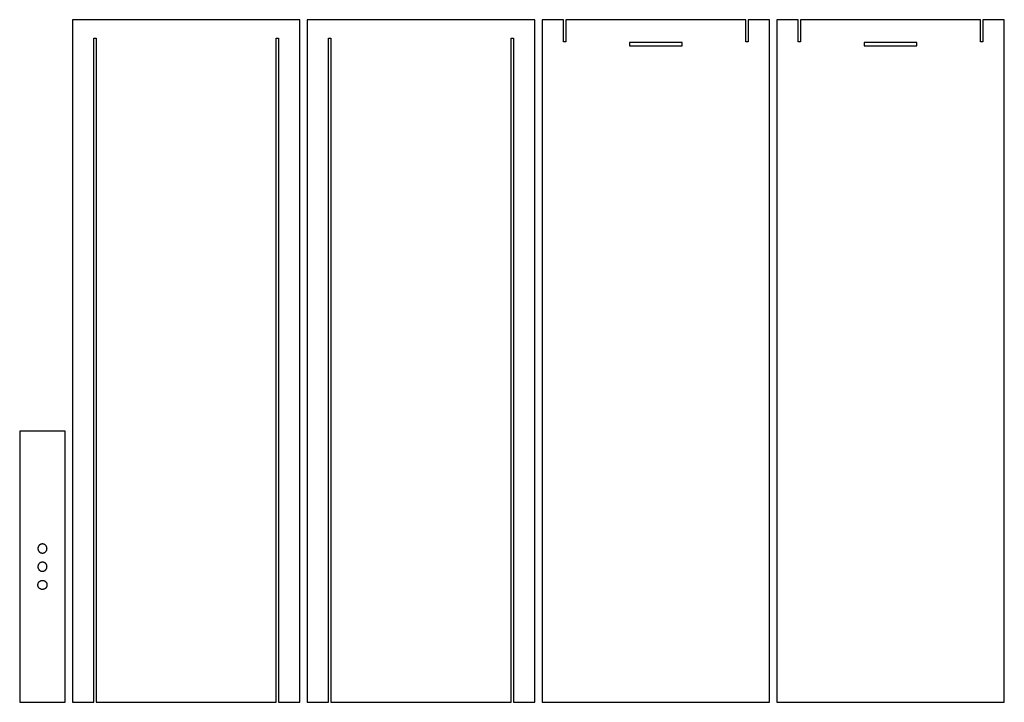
# Model space of a CAD drawing. Header units: millimetres. Extents: x 2949 to 3381, y -812 to 648.
# Tile 2 of 3: x 2949 to 3381, y -122 to 178. Entities that reach past the tile are written whole.
import ezdxf

# ---------------------------------------------------------------- set-up
doc = ezdxf.new("R2010")
doc.units = ezdxf.units.MM
doc.layers.add('Défaut', color=7, linetype='Continuous')

msp = doc.modelspace()

# ---------------------------------------------------------------- linework, layer by layer
at = {"layer": 'Défaut'}
for points in [[(3062.49, -122.12), (3071.9, -122.12), (3071.9, 177.88), (2971.9, 177.88), (2971.9, -122.12), (2981.31, -122.12), (2981.31, 169.75), (2982.31, 169.75), (2982.31, -122.12), (3061.49, -122.12), (3061.49, 169.75), (3062.49, 169.75)], [(3062.49, -122.12), (3071.9, -122.12), (3071.9, 177.88), (2971.9, 177.88), (2971.9, -122.12), (2981.31, -122.12), (2981.31, 169.75), (2982.31, 169.75), (2982.31, -122.12), (3061.49, -122.12), (3061.49, 169.75), (3062.49, 169.75)], [(3165.67, -122.12), (3175.08, -122.12), (3175.08, 177.88), (3075.08, 177.88), (3075.08, -122.12), (3084.49, -122.12), (3084.49, 169.75), (3085.49, 169.75), (3085.49, -122.12), (3164.67, -122.12), (3164.67, 169.75), (3165.67, 169.75)], [(3165.67, -122.12), (3175.08, -122.12), (3175.08, 177.88), (3075.08, 177.88), (3075.08, -122.12), (3084.49, -122.12), (3084.49, 169.75), (3085.49, 169.75), (3085.49, -122.12), (3164.67, -122.12), (3164.67, 169.75), (3165.67, 169.75)], [(3267.85, 177.88), (3188.67, 177.88), (3188.67, 168.17), (3187.67, 168.17), (3187.67, 177.88), (3178.26, 177.88), (3178.26, -122.12), (3278.26, -122.12), (3278.26, 177.88), (3268.85, 177.88), (3268.85, 168.17), (3267.85, 168.17)], [(3371.03, 177.88), (3291.85, 177.88), (3291.85, 168.17), (3290.85, 168.17), (3290.85, 177.88), (3281.44, 177.88), (3281.44, -122.12), (3381.44, -122.12), (3381.44, 177.88), (3372.03, 177.88), (3372.03, 168.17), (3371.03, 168.17)], [(3216.67, 166.38), (3239.85, 166.38), (3239.85, 167.88), (3216.67, 167.88)], [(3319.85, 166.38), (3343.03, 166.38), (3343.03, 167.88), (3319.85, 167.88)], [(2968.72, -122.12), (2968.72, -2.94), (2948.72, -2.94), (2948.72, -122.12)], [(2968.72, -122.12), (2968.72, -2.94), (2948.72, -2.94), (2948.72, -122.12)], [(2960.72, -54.53), (2960.71, -54.46), (2960.71, -54.39), (2960.7, -54.32), (2960.7, -54.25), (2960.69, -54.18), (2960.67, -54.11), (2960.66, -54.04), (2960.64, -53.98), (2960.62, -53.91), (2960.6, -53.85), (2960.57, -53.78), (2960.54, -53.72), (2960.51, -53.65), (2960.48, -53.59), (2960.45, -53.53), (2960.41, -53.47), (2960.38, -53.41), (2960.34, -53.36), (2960.3, -53.3), (2960.25, -53.25), (2960.21, -53.19), (2960.16, -53.14), (2960.11, -53.09), (2960.06, -53.05), (2960.01, -53), (2959.95, -52.96), (2959.9, -52.91), (2959.84, -52.87), (2959.78, -52.84), (2959.73, -52.8), (2959.66, -52.77), (2959.6, -52.73), (2959.54, -52.7), (2959.48, -52.68), (2959.41, -52.65), (2959.35, -52.63), (2959.28, -52.61), (2959.21, -52.59), (2959.15, -52.57), (2959.08, -52.56), (2959.01, -52.55), (2958.94, -52.54), (2958.87, -52.53), (2958.8, -52.53), (2958.73, -52.53), (2958.66, -52.53), (2958.59, -52.53), (2958.52, -52.53), (2958.46, -52.54), (2958.39, -52.55), (2958.32, -52.57), (2958.25, -52.58), (2958.18, -52.6), (2958.12, -52.62), (2958.05, -52.64), (2957.99, -52.66), (2957.92, -52.69), (2957.86, -52.72), (2957.8, -52.75), (2957.74, -52.78), (2957.68, -52.82), (2957.62, -52.85), (2957.56, -52.89), (2957.5, -52.93), (2957.45, -52.98), (2957.4, -53.02), (2957.34, -53.07), (2957.29, -53.12), (2957.25, -53.17), (2957.2, -53.22), (2957.16, -53.27), (2957.11, -53.33), (2957.07, -53.38), (2957.03, -53.44), (2957, -53.5), (2956.96, -53.56), (2956.93, -53.62), (2956.9, -53.68), (2956.87, -53.75), (2956.85, -53.81), (2956.82, -53.88), (2956.8, -53.94), (2956.78, -54.01), (2956.77, -54.08), (2956.75, -54.15), (2956.74, -54.21), (2956.73, -54.28), (2956.72, -54.35), (2956.72, -54.42), (2956.72, -54.49), (2956.72, -54.56), (2956.72, -54.63), (2956.72, -54.7), (2956.73, -54.77), (2956.74, -54.84), (2956.75, -54.91), (2956.77, -54.97), (2956.78, -55.04), (2956.8, -55.11), (2956.82, -55.17), (2956.85, -55.24), (2956.87, -55.3), (2956.9, -55.37), (2956.93, -55.43), (2956.96, -55.49), (2957, -55.55), (2957.03, -55.61), (2957.07, -55.67), (2957.11, -55.72), (2957.16, -55.78), (2957.2, -55.83), (2957.25, -55.88), (2957.29, -55.93), (2957.34, -55.98), (2957.4, -56.03), (2957.45, -56.07), (2957.5, -56.12), (2957.56, -56.16), (2957.62, -56.2), (2957.68, -56.23), (2957.74, -56.27), (2957.8, -56.3), (2957.86, -56.33), (2957.92, -56.36), (2957.99, -56.39), (2958.05, -56.41), (2958.12, -56.43), (2958.18, -56.45), (2958.25, -56.47), (2958.32, -56.49), (2958.39, -56.5), (2958.46, -56.51), (2958.52, -56.52), (2958.59, -56.52), (2958.66, -56.53), (2958.73, -56.53), (2958.8, -56.52), (2958.87, -56.52), (2958.94, -56.51), (2959.01, -56.5), (2959.08, -56.49), (2959.15, -56.48), (2959.21, -56.46), (2959.28, -56.44), (2959.35, -56.42), (2959.41, -56.4), (2959.48, -56.38), (2959.54, -56.35), (2959.6, -56.32), (2959.66, -56.29), (2959.73, -56.25), (2959.78, -56.22), (2959.84, -56.18), (2959.9, -56.14), (2959.95, -56.1), (2960.01, -56.05), (2960.06, -56.01), (2960.11, -55.96), (2960.16, -55.91), (2960.21, -55.86), (2960.25, -55.81), (2960.3, -55.75), (2960.34, -55.7), (2960.38, -55.64), (2960.41, -55.58), (2960.45, -55.52), (2960.48, -55.46), (2960.51, -55.4), (2960.54, -55.34), (2960.57, -55.27), (2960.6, -55.21), (2960.62, -55.14), (2960.64, -55.07), (2960.66, -55.01), (2960.67, -54.94), (2960.69, -54.87), (2960.7, -54.8), (2960.7, -54.73), (2960.71, -54.66), (2960.71, -54.6)], [(2960.72, -54.53), (2960.71, -54.46), (2960.71, -54.39), (2960.7, -54.32), (2960.7, -54.25), (2960.69, -54.18), (2960.67, -54.11), (2960.66, -54.04), (2960.64, -53.98), (2960.62, -53.91), (2960.6, -53.85), (2960.57, -53.78), (2960.54, -53.72), (2960.51, -53.65), (2960.48, -53.59), (2960.45, -53.53), (2960.41, -53.47), (2960.38, -53.41), (2960.34, -53.36), (2960.3, -53.3), (2960.25, -53.25), (2960.21, -53.19), (2960.16, -53.14), (2960.11, -53.09), (2960.06, -53.05), (2960.01, -53), (2959.95, -52.96), (2959.9, -52.91), (2959.84, -52.87), (2959.78, -52.84), (2959.73, -52.8), (2959.66, -52.77), (2959.6, -52.73), (2959.54, -52.7), (2959.48, -52.68), (2959.41, -52.65), (2959.35, -52.63), (2959.28, -52.61), (2959.21, -52.59), (2959.15, -52.57), (2959.08, -52.56), (2959.01, -52.55), (2958.94, -52.54), (2958.87, -52.53), (2958.8, -52.53), (2958.73, -52.53), (2958.66, -52.53), (2958.59, -52.53), (2958.52, -52.53), (2958.46, -52.54), (2958.39, -52.55), (2958.32, -52.57), (2958.25, -52.58), (2958.18, -52.6), (2958.12, -52.62), (2958.05, -52.64), (2957.99, -52.66), (2957.92, -52.69), (2957.86, -52.72), (2957.8, -52.75), (2957.74, -52.78), (2957.68, -52.82), (2957.62, -52.85), (2957.56, -52.89), (2957.5, -52.93), (2957.45, -52.98), (2957.4, -53.02), (2957.34, -53.07), (2957.29, -53.12), (2957.25, -53.17), (2957.2, -53.22), (2957.16, -53.27), (2957.11, -53.33), (2957.07, -53.38), (2957.03, -53.44), (2957, -53.5), (2956.96, -53.56), (2956.93, -53.62), (2956.9, -53.68), (2956.87, -53.75), (2956.85, -53.81), (2956.82, -53.88), (2956.8, -53.94), (2956.78, -54.01), (2956.77, -54.08), (2956.75, -54.15), (2956.74, -54.21), (2956.73, -54.28), (2956.72, -54.35), (2956.72, -54.42), (2956.72, -54.49), (2956.72, -54.56), (2956.72, -54.63), (2956.72, -54.7), (2956.73, -54.77), (2956.74, -54.84), (2956.75, -54.91), (2956.77, -54.97), (2956.78, -55.04), (2956.8, -55.11), (2956.82, -55.17), (2956.85, -55.24), (2956.87, -55.3), (2956.9, -55.37), (2956.93, -55.43), (2956.96, -55.49), (2957, -55.55), (2957.03, -55.61), (2957.07, -55.67), (2957.11, -55.72), (2957.16, -55.78), (2957.2, -55.83), (2957.25, -55.88), (2957.29, -55.93), (2957.34, -55.98), (2957.4, -56.03), (2957.45, -56.07), (2957.5, -56.12), (2957.56, -56.16), (2957.62, -56.2), (2957.68, -56.23), (2957.74, -56.27), (2957.8, -56.3), (2957.86, -56.33), (2957.92, -56.36), (2957.99, -56.39), (2958.05, -56.41), (2958.12, -56.43), (2958.18, -56.45), (2958.25, -56.47), (2958.32, -56.49), (2958.39, -56.5), (2958.46, -56.51), (2958.52, -56.52), (2958.59, -56.52), (2958.66, -56.53), (2958.73, -56.53), (2958.8, -56.52), (2958.87, -56.52), (2958.94, -56.51), (2959.01, -56.5), (2959.08, -56.49), (2959.15, -56.48), (2959.21, -56.46), (2959.28, -56.44), (2959.35, -56.42), (2959.41, -56.4), (2959.48, -56.38), (2959.54, -56.35), (2959.6, -56.32), (2959.66, -56.29), (2959.73, -56.25), (2959.78, -56.22), (2959.84, -56.18), (2959.9, -56.14), (2959.95, -56.1), (2960.01, -56.05), (2960.06, -56.01), (2960.11, -55.96), (2960.16, -55.91), (2960.21, -55.86), (2960.25, -55.81), (2960.3, -55.75), (2960.34, -55.7), (2960.38, -55.64), (2960.41, -55.58), (2960.45, -55.52), (2960.48, -55.46), (2960.51, -55.4), (2960.54, -55.34), (2960.57, -55.27), (2960.6, -55.21), (2960.62, -55.14), (2960.64, -55.07), (2960.66, -55.01), (2960.67, -54.94), (2960.69, -54.87), (2960.7, -54.8), (2960.7, -54.73), (2960.71, -54.66), (2960.71, -54.6)], [(2960.72, -62.53), (2960.71, -62.46), (2960.71, -62.39), (2960.7, -62.32), (2960.7, -62.25), (2960.69, -62.18), (2960.67, -62.11), (2960.66, -62.04), (2960.64, -61.98), (2960.62, -61.91), (2960.6, -61.85), (2960.57, -61.78), (2960.54, -61.72), (2960.51, -61.65), (2960.48, -61.59), (2960.45, -61.53), (2960.41, -61.47), (2960.38, -61.41), (2960.34, -61.36), (2960.3, -61.3), (2960.25, -61.25), (2960.21, -61.19), (2960.16, -61.14), (2960.11, -61.09), (2960.06, -61.05), (2960.01, -61), (2959.95, -60.96), (2959.9, -60.91), (2959.84, -60.87), (2959.78, -60.84), (2959.73, -60.8), (2959.66, -60.77), (2959.6, -60.73), (2959.54, -60.7), (2959.48, -60.68), (2959.41, -60.65), (2959.35, -60.63), (2959.28, -60.61), (2959.21, -60.59), (2959.15, -60.57), (2959.08, -60.56), (2959.01, -60.55), (2958.94, -60.54), (2958.87, -60.53), (2958.8, -60.53), (2958.73, -60.53), (2958.66, -60.53), (2958.59, -60.53), (2958.52, -60.53), (2958.46, -60.54), (2958.39, -60.55), (2958.32, -60.57), (2958.25, -60.58), (2958.18, -60.6), (2958.12, -60.62), (2958.05, -60.64), (2957.99, -60.66), (2957.92, -60.69), (2957.86, -60.72), (2957.8, -60.75), (2957.74, -60.78), (2957.68, -60.82), (2957.62, -60.85), (2957.56, -60.89), (2957.5, -60.93), (2957.45, -60.98), (2957.4, -61.02), (2957.34, -61.07), (2957.29, -61.12), (2957.25, -61.17), (2957.2, -61.22), (2957.16, -61.27), (2957.11, -61.33), (2957.07, -61.38), (2957.03, -61.44), (2957, -61.5), (2956.96, -61.56), (2956.93, -61.62), (2956.9, -61.68), (2956.87, -61.75), (2956.85, -61.81), (2956.82, -61.88), (2956.8, -61.94), (2956.78, -62.01), (2956.77, -62.08), (2956.75, -62.15), (2956.74, -62.21), (2956.73, -62.28), (2956.72, -62.35), (2956.72, -62.42), (2956.72, -62.49), (2956.72, -62.56), (2956.72, -62.63), (2956.72, -62.7), (2956.73, -62.77), (2956.74, -62.84), (2956.75, -62.91), (2956.77, -62.97), (2956.78, -63.04), (2956.8, -63.11), (2956.82, -63.17), (2956.85, -63.24), (2956.87, -63.3), (2956.9, -63.37), (2956.93, -63.43), (2956.96, -63.49), (2957, -63.55), (2957.03, -63.61), (2957.07, -63.67), (2957.11, -63.72), (2957.16, -63.78), (2957.2, -63.83), (2957.25, -63.88), (2957.29, -63.93), (2957.34, -63.98), (2957.4, -64.03), (2957.45, -64.07), (2957.5, -64.12), (2957.56, -64.16), (2957.62, -64.2), (2957.68, -64.23), (2957.74, -64.27), (2957.8, -64.3), (2957.86, -64.33), (2957.92, -64.36), (2957.99, -64.39), (2958.05, -64.41), (2958.12, -64.43), (2958.18, -64.45), (2958.25, -64.47), (2958.32, -64.49), (2958.39, -64.5), (2958.46, -64.51), (2958.52, -64.52), (2958.59, -64.52), (2958.66, -64.53), (2958.73, -64.53), (2958.8, -64.52), (2958.87, -64.52), (2958.94, -64.51), (2959.01, -64.5), (2959.08, -64.49), (2959.15, -64.48), (2959.21, -64.46), (2959.28, -64.44), (2959.35, -64.42), (2959.41, -64.4), (2959.48, -64.38), (2959.54, -64.35), (2959.6, -64.32), (2959.66, -64.29), (2959.73, -64.25), (2959.78, -64.22), (2959.84, -64.18), (2959.9, -64.14), (2959.95, -64.1), (2960.01, -64.05), (2960.06, -64.01), (2960.11, -63.96), (2960.16, -63.91), (2960.21, -63.86), (2960.25, -63.81), (2960.3, -63.75), (2960.34, -63.7), (2960.38, -63.64), (2960.41, -63.58), (2960.45, -63.52), (2960.48, -63.46), (2960.51, -63.4), (2960.54, -63.34), (2960.57, -63.27), (2960.6, -63.21), (2960.62, -63.14), (2960.64, -63.07), (2960.66, -63.01), (2960.67, -62.94), (2960.69, -62.87), (2960.7, -62.8), (2960.7, -62.73), (2960.71, -62.66), (2960.71, -62.6)], [(2960.72, -62.53), (2960.71, -62.46), (2960.71, -62.39), (2960.7, -62.32), (2960.7, -62.25), (2960.69, -62.18), (2960.67, -62.11), (2960.66, -62.04), (2960.64, -61.98), (2960.62, -61.91), (2960.6, -61.85), (2960.57, -61.78), (2960.54, -61.72), (2960.51, -61.65), (2960.48, -61.59), (2960.45, -61.53), (2960.41, -61.47), (2960.38, -61.41), (2960.34, -61.36), (2960.3, -61.3), (2960.25, -61.25), (2960.21, -61.19), (2960.16, -61.14), (2960.11, -61.09), (2960.06, -61.05), (2960.01, -61), (2959.95, -60.96), (2959.9, -60.91), (2959.84, -60.87), (2959.78, -60.84), (2959.73, -60.8), (2959.66, -60.77), (2959.6, -60.73), (2959.54, -60.7), (2959.48, -60.68), (2959.41, -60.65), (2959.35, -60.63), (2959.28, -60.61), (2959.21, -60.59), (2959.15, -60.57), (2959.08, -60.56), (2959.01, -60.55), (2958.94, -60.54), (2958.87, -60.53), (2958.8, -60.53), (2958.73, -60.53), (2958.66, -60.53), (2958.59, -60.53), (2958.52, -60.53), (2958.46, -60.54), (2958.39, -60.55), (2958.32, -60.57), (2958.25, -60.58), (2958.18, -60.6), (2958.12, -60.62), (2958.05, -60.64), (2957.99, -60.66), (2957.92, -60.69), (2957.86, -60.72), (2957.8, -60.75), (2957.74, -60.78), (2957.68, -60.82), (2957.62, -60.85), (2957.56, -60.89), (2957.5, -60.93), (2957.45, -60.98), (2957.4, -61.02), (2957.34, -61.07), (2957.29, -61.12), (2957.25, -61.17), (2957.2, -61.22), (2957.16, -61.27), (2957.11, -61.33), (2957.07, -61.38), (2957.03, -61.44), (2957, -61.5), (2956.96, -61.56), (2956.93, -61.62), (2956.9, -61.68), (2956.87, -61.75), (2956.85, -61.81), (2956.82, -61.88), (2956.8, -61.94), (2956.78, -62.01), (2956.77, -62.08), (2956.75, -62.15), (2956.74, -62.21), (2956.73, -62.28), (2956.72, -62.35), (2956.72, -62.42), (2956.72, -62.49), (2956.72, -62.56), (2956.72, -62.63), (2956.72, -62.7), (2956.73, -62.77), (2956.74, -62.84), (2956.75, -62.91), (2956.77, -62.97), (2956.78, -63.04), (2956.8, -63.11), (2956.82, -63.17), (2956.85, -63.24), (2956.87, -63.3), (2956.9, -63.37), (2956.93, -63.43), (2956.96, -63.49), (2957, -63.55), (2957.03, -63.61), (2957.07, -63.67), (2957.11, -63.72), (2957.16, -63.78), (2957.2, -63.83), (2957.25, -63.88), (2957.29, -63.93), (2957.34, -63.98), (2957.4, -64.03), (2957.45, -64.07), (2957.5, -64.12), (2957.56, -64.16), (2957.62, -64.2), (2957.68, -64.23), (2957.74, -64.27), (2957.8, -64.3), (2957.86, -64.33), (2957.92, -64.36), (2957.99, -64.39), (2958.05, -64.41), (2958.12, -64.43), (2958.18, -64.45), (2958.25, -64.47), (2958.32, -64.49), (2958.39, -64.5), (2958.46, -64.51), (2958.52, -64.52), (2958.59, -64.52), (2958.66, -64.53), (2958.73, -64.53), (2958.8, -64.52), (2958.87, -64.52), (2958.94, -64.51), (2959.01, -64.5), (2959.08, -64.49), (2959.15, -64.48), (2959.21, -64.46), (2959.28, -64.44), (2959.35, -64.42), (2959.41, -64.4), (2959.48, -64.38), (2959.54, -64.35), (2959.6, -64.32), (2959.66, -64.29), (2959.73, -64.25), (2959.78, -64.22), (2959.84, -64.18), (2959.9, -64.14), (2959.95, -64.1), (2960.01, -64.05), (2960.06, -64.01), (2960.11, -63.96), (2960.16, -63.91), (2960.21, -63.86), (2960.25, -63.81), (2960.3, -63.75), (2960.34, -63.7), (2960.38, -63.64), (2960.41, -63.58), (2960.45, -63.52), (2960.48, -63.46), (2960.51, -63.4), (2960.54, -63.34), (2960.57, -63.27), (2960.6, -63.21), (2960.62, -63.14), (2960.64, -63.07), (2960.66, -63.01), (2960.67, -62.94), (2960.69, -62.87), (2960.7, -62.8), (2960.7, -62.73), (2960.71, -62.66), (2960.71, -62.6)], [(2960.72, -70.53), (2960.71, -70.6), (2960.71, -70.66), (2960.7, -70.73), (2960.7, -70.8), (2960.69, -70.87), (2960.67, -70.94), (2960.66, -71.01), (2960.64, -71.07), (2960.62, -71.14), (2960.6, -71.21), (2960.57, -71.27), (2960.54, -71.34), (2960.51, -71.4), (2960.48, -71.46), (2960.45, -71.52), (2960.41, -71.58), (2960.38, -71.64), (2960.34, -71.7), (2960.3, -71.75), (2960.25, -71.81), (2960.21, -71.86), (2960.16, -71.91), (2960.11, -71.96), (2960.06, -72.01), (2960.01, -72.05), (2959.95, -72.1), (2959.9, -72.14), (2959.84, -72.18), (2959.78, -72.22), (2959.73, -72.25), (2959.66, -72.29), (2959.6, -72.32), (2959.54, -72.35), (2959.48, -72.38), (2959.41, -72.4), (2959.35, -72.42), (2959.28, -72.44), (2959.21, -72.46), (2959.15, -72.48), (2959.08, -72.49), (2959.01, -72.5), (2958.94, -72.51), (2958.87, -72.52), (2958.8, -72.52), (2958.73, -72.53), (2958.66, -72.53), (2958.59, -72.52), (2958.52, -72.52), (2958.46, -72.51), (2958.39, -72.5), (2958.32, -72.49), (2958.25, -72.47), (2958.18, -72.45), (2958.12, -72.43), (2958.05, -72.41), (2957.99, -72.39), (2957.92, -72.36), (2957.86, -72.33), (2957.8, -72.3), (2957.74, -72.27), (2957.68, -72.23), (2957.62, -72.2), (2957.56, -72.16), (2957.5, -72.12), (2957.45, -72.07), (2957.4, -72.03), (2957.34, -71.98), (2957.29, -71.93), (2957.25, -71.88), (2957.2, -71.83), (2957.16, -71.78), (2957.11, -71.72), (2957.07, -71.67), (2957.03, -71.61), (2957, -71.55), (2956.96, -71.49), (2956.93, -71.43), (2956.9, -71.37), (2956.87, -71.3), (2956.85, -71.24), (2956.82, -71.17), (2956.8, -71.11), (2956.78, -71.04), (2956.77, -70.97), (2956.75, -70.91), (2956.74, -70.84), (2956.73, -70.77), (2956.72, -70.7), (2956.72, -70.63), (2956.72, -70.56), (2956.72, -70.49), (2956.72, -70.42), (2956.72, -70.35), (2956.73, -70.28), (2956.74, -70.21), (2956.75, -70.15), (2956.77, -70.08), (2956.78, -70.01), (2956.8, -69.94), (2956.82, -69.88), (2956.85, -69.81), (2956.87, -69.75), (2956.9, -69.68), (2956.93, -69.62), (2956.96, -69.56), (2957, -69.5), (2957.03, -69.44), (2957.07, -69.38), (2957.11, -69.33), (2957.16, -69.27), (2957.2, -69.22), (2957.25, -69.17), (2957.29, -69.12), (2957.34, -69.07), (2957.4, -69.02), (2957.45, -68.98), (2957.5, -68.93), (2957.56, -68.89), (2957.62, -68.85), (2957.68, -68.82), (2957.74, -68.78), (2957.8, -68.75), (2957.86, -68.72), (2957.92, -68.69), (2957.99, -68.66), (2958.05, -68.64), (2958.12, -68.62), (2958.18, -68.6), (2958.25, -68.58), (2958.32, -68.57), (2958.39, -68.55), (2958.46, -68.54), (2958.52, -68.53), (2958.59, -68.53), (2958.66, -68.53), (2958.73, -68.53), (2958.8, -68.53), (2958.87, -68.53), (2958.94, -68.54), (2959.01, -68.55), (2959.08, -68.56), (2959.15, -68.57), (2959.21, -68.59), (2959.28, -68.61), (2959.35, -68.63), (2959.41, -68.65), (2959.48, -68.68), (2959.54, -68.7), (2959.6, -68.73), (2959.66, -68.77), (2959.73, -68.8), (2959.78, -68.84), (2959.84, -68.87), (2959.9, -68.91), (2959.95, -68.96), (2960.01, -69), (2960.06, -69.05), (2960.11, -69.09), (2960.16, -69.14), (2960.21, -69.19), (2960.25, -69.25), (2960.3, -69.3), (2960.34, -69.36), (2960.38, -69.41), (2960.41, -69.47), (2960.45, -69.53), (2960.48, -69.59), (2960.51, -69.65), (2960.54, -69.72), (2960.57, -69.78), (2960.6, -69.85), (2960.62, -69.91), (2960.64, -69.98), (2960.66, -70.04), (2960.67, -70.11), (2960.69, -70.18), (2960.7, -70.25), (2960.7, -70.32), (2960.71, -70.39), (2960.71, -70.46)], [(2960.72, -70.53), (2960.71, -70.6), (2960.71, -70.66), (2960.7, -70.73), (2960.7, -70.8), (2960.69, -70.87), (2960.67, -70.94), (2960.66, -71.01), (2960.64, -71.07), (2960.62, -71.14), (2960.6, -71.21), (2960.57, -71.27), (2960.54, -71.34), (2960.51, -71.4), (2960.48, -71.46), (2960.45, -71.52), (2960.41, -71.58), (2960.38, -71.64), (2960.34, -71.7), (2960.3, -71.75), (2960.25, -71.81), (2960.21, -71.86), (2960.16, -71.91), (2960.11, -71.96), (2960.06, -72.01), (2960.01, -72.05), (2959.95, -72.1), (2959.9, -72.14), (2959.84, -72.18), (2959.78, -72.22), (2959.73, -72.25), (2959.66, -72.29), (2959.6, -72.32), (2959.54, -72.35), (2959.48, -72.38), (2959.41, -72.4), (2959.35, -72.42), (2959.28, -72.44), (2959.21, -72.46), (2959.15, -72.48), (2959.08, -72.49), (2959.01, -72.5), (2958.94, -72.51), (2958.87, -72.52), (2958.8, -72.52), (2958.73, -72.53), (2958.66, -72.53), (2958.59, -72.52), (2958.52, -72.52), (2958.46, -72.51), (2958.39, -72.5), (2958.32, -72.49), (2958.25, -72.47), (2958.18, -72.45), (2958.12, -72.43), (2958.05, -72.41), (2957.99, -72.39), (2957.92, -72.36), (2957.86, -72.33), (2957.8, -72.3), (2957.74, -72.27), (2957.68, -72.23), (2957.62, -72.2), (2957.56, -72.16), (2957.5, -72.12), (2957.45, -72.07), (2957.4, -72.03), (2957.34, -71.98), (2957.29, -71.93), (2957.25, -71.88), (2957.2, -71.83), (2957.16, -71.78), (2957.11, -71.72), (2957.07, -71.67), (2957.03, -71.61), (2957, -71.55), (2956.96, -71.49), (2956.93, -71.43), (2956.9, -71.37), (2956.87, -71.3), (2956.85, -71.24), (2956.82, -71.17), (2956.8, -71.11), (2956.78, -71.04), (2956.77, -70.97), (2956.75, -70.91), (2956.74, -70.84), (2956.73, -70.77), (2956.72, -70.7), (2956.72, -70.63), (2956.72, -70.56), (2956.72, -70.49), (2956.72, -70.42), (2956.72, -70.35), (2956.73, -70.28), (2956.74, -70.21), (2956.75, -70.15), (2956.77, -70.08), (2956.78, -70.01), (2956.8, -69.94), (2956.82, -69.88), (2956.85, -69.81), (2956.87, -69.75), (2956.9, -69.68), (2956.93, -69.62), (2956.96, -69.56), (2957, -69.5), (2957.03, -69.44), (2957.07, -69.38), (2957.11, -69.33), (2957.16, -69.27), (2957.2, -69.22), (2957.25, -69.17), (2957.29, -69.12), (2957.34, -69.07), (2957.4, -69.02), (2957.45, -68.98), (2957.5, -68.93), (2957.56, -68.89), (2957.62, -68.85), (2957.68, -68.82), (2957.74, -68.78), (2957.8, -68.75), (2957.86, -68.72), (2957.92, -68.69), (2957.99, -68.66), (2958.05, -68.64), (2958.12, -68.62), (2958.18, -68.6), (2958.25, -68.58), (2958.32, -68.57), (2958.39, -68.55), (2958.46, -68.54), (2958.52, -68.53), (2958.59, -68.53), (2958.66, -68.53), (2958.73, -68.53), (2958.8, -68.53), (2958.87, -68.53), (2958.94, -68.54), (2959.01, -68.55), (2959.08, -68.56), (2959.15, -68.57), (2959.21, -68.59), (2959.28, -68.61), (2959.35, -68.63), (2959.41, -68.65), (2959.48, -68.68), (2959.54, -68.7), (2959.6, -68.73), (2959.66, -68.77), (2959.73, -68.8), (2959.78, -68.84), (2959.84, -68.87), (2959.9, -68.91), (2959.95, -68.96), (2960.01, -69), (2960.06, -69.05), (2960.11, -69.09), (2960.16, -69.14), (2960.21, -69.19), (2960.25, -69.25), (2960.3, -69.3), (2960.34, -69.36), (2960.38, -69.41), (2960.41, -69.47), (2960.45, -69.53), (2960.48, -69.59), (2960.51, -69.65), (2960.54, -69.72), (2960.57, -69.78), (2960.6, -69.85), (2960.62, -69.91), (2960.64, -69.98), (2960.66, -70.04), (2960.67, -70.11), (2960.69, -70.18), (2960.7, -70.25), (2960.7, -70.32), (2960.71, -70.39), (2960.71, -70.46)]]:
    msp.add_lwpolyline(points, close=True, dxfattribs=at)

doc.saveas('drawing.dxf')
